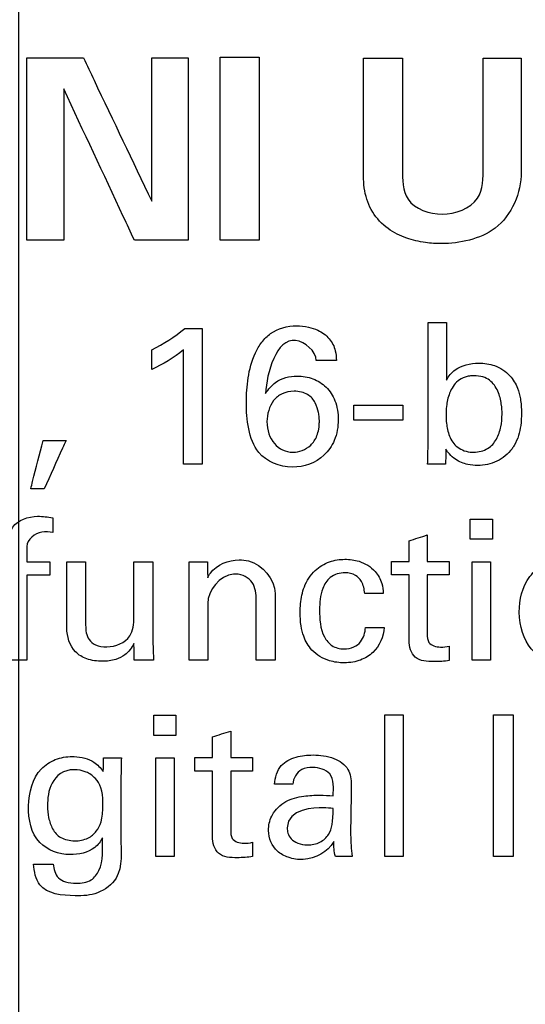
# Model space of a CAD drawing. Header units: inches. Extents: x 0 to 34, y 0 to 22.
# Tile 74 of 100: x 15.24 to 15.49, y 18.211 to 18.699. Entities that reach past the tile are written whole.
import ezdxf

# ---------------------------------------------------------------- set-up
doc = ezdxf.new("R2010")
doc.units = ezdxf.units.IN
doc.header["$LTSCALE"] = 1.87
doc.header["$MEASUREMENT"] = 0
doc.layers.get('0').update_dxf_attribs({"linetype": 'CONTINUOUS'})
doc.layers.add('DATUMCURVES', color=7, linetype='CONTINUOUS')
doc.layers.add('DIMENSIONS', color=7, linetype='CONTINUOUS')
doc.styles.get("Standard").update_dxf_attribs({"font": 'txt', "width": 0.8})
doc.dimstyles.new('DIMSTYLE_1', dxfattribs={"dimtxt": 0.125, "dimasz": 0.18, "dimexe": 0.18, "dimexo": 0.0625, "dimgap": 0.09, "dimtad": 0, "dimtih": 1, "dimtoh": 1, "dimdec": 3, "dimzin": 4, "dimdsep": 46, "dimtxsty": 'STANDARD', "dimblk": '_FILLED', "dimblk1": '_FILLED', "dimblk2": '_FILLED', "dimcen": 0.09, "dimadec": 0, "dimazin": 0, "dimtp": 0.001, "dimtm": 0.001, "dimtfac": 1, "dimtdec": 3, "dimtofl": 0, "dimtmove": 0, "dimatfit": 3, "dimldrblk": '_FILLED', "dimfxl": 1, "dimtolj": 1, "dimtzin": 4, "dimarcsym": 0})

# ---------------------------------------------------------------- blocks, each defined once
blk = doc.blocks.new('_FILLED')
at = {"color": 0, "linetype": 'BYBLOCK'}
blk.add_solid([(0, 0), (-1, 0.1736), (-1, -0.1736)], dxfattribs=at)
blk = doc.blocks.new('*D20')
at = {"layer": 'DIMENSIONS', "color": 2, "linetype": 'CONTINUOUS'}
for p, q in [((14.35237, 17.67233), (14.35237, 20.36016)), ((15.23907, 17.67233), (15.23907, 20.36016)), ((14.35237, 20.23516), (13.99237, 20.23516)), ((15.23907, 20.23516), (15.59808, 20.23516))]:
    blk.add_line(p, q, dxfattribs=at)
at = {"layer": 'DIMENSIONS', "color": 2, "linetype": 'CONTINUOUS', "xscale": 0.18, "yscale": 0.18, "zscale": 0.18}
blk.add_blockref('_FILLED', (14.35237, 20.23516), dxfattribs=at)
at = {"layer": 'DIMENSIONS', "color": 2, "linetype": 'CONTINUOUS', "xscale": 0.18, "yscale": 0.18, "zscale": 0.18, "rotation": 180}
blk.add_blockref('_FILLED', (15.23907, 20.23516), dxfattribs=at)
at = {"layer": 'DIMENSIONS', "color": 2, "linetype": 'CONTINUOUS', "width": 0.8}
for s, p in [('[', (16.18558, 20.17266)), (']', (16.78558, 20.17266)), ('.887', (15.66058, 20.17266)), ('22.52', (16.28558, 20.17266))]:
    blk.add_text(s, height=0.125, dxfattribs=at).set_placement(p)

msp = doc.modelspace()

# ---------------------------------------------------------------- linework, layer by layer
at = {"layer": 'DATUMCURVES', "color": 40, "linetype": 'CONTINUOUS'}
for points, knots in [([(15.24312, 18.68026, 0.8645), (15.24457, 18.68026, 0.8645), (15.25391, 18.68026, 0.8645), (15.26324, 18.68026, 0.8645), (15.27111, 18.68026, 0.8645)], [0, 0, 0, 0, 0.15625, 1, 1, 1, 1]), ([(15.24312, 18.58989, 0.8645), (15.24312, 18.5946, 0.8645), (15.24312, 18.62472, 0.8645), (15.24312, 18.65485, 0.8645), (15.24312, 18.68026, 0.8645)], [0, 0, 0, 0, 0.15625, 1, 1, 1, 1]), ([(15.27111, 18.68026, 0.8645), (15.27288, 18.67656, 0.8645), (15.28417, 18.65285, 0.8645), (15.29546, 18.62915, 0.8645), (15.30499, 18.60914, 0.8645)], [0, 0, 0, 0, 0.15625, 1, 1, 1, 1]), ([(15.30499, 18.60914, 0.8645), (15.30499, 18.61285, 0.8645), (15.30499, 18.63656, 0.8645), (15.30499, 18.66026, 0.8645), (15.30499, 18.68026, 0.8645)], [0, 0, 0, 0, 0.15625, 1, 1, 1, 1]), ([(15.30499, 18.68026, 0.8645), (15.30593, 18.68026, 0.8645), (15.31193, 18.68026, 0.8645), (15.31793, 18.68026, 0.8645), (15.32299, 18.68026, 0.8645)], [0, 0, 0, 0, 0.15625, 1, 1, 1, 1]), ([(15.32299, 18.68026, 0.8645), (15.32299, 18.67556, 0.8645), (15.32299, 18.64543, 0.8645), (15.32299, 18.61531, 0.8645), (15.32299, 18.58989, 0.8645)], [0, 0, 0, 0, 0.15625, 1, 1, 1, 1]), ([(15.33887, 18.68051, 0.8645), (15.33988, 18.68051, 0.8645), (15.34634, 18.68051, 0.8645), (15.3528, 18.68051, 0.8645), (15.35824, 18.68051, 0.8645)], [0, 0, 0, 0, 0.15625, 1, 1, 1, 1]), ([(15.33887, 18.58989, 0.8645), (15.33887, 18.59461, 0.8645), (15.33887, 18.62482, 0.8645), (15.33887, 18.65503, 0.8645), (15.33887, 18.68051, 0.8645)], [0, 0, 0, 0, 0.15625, 1, 1, 1, 1]), ([(15.35824, 18.68051, 0.8645), (15.35824, 18.67579, 0.8645), (15.35824, 18.64559, 0.8645), (15.35824, 18.61538, 0.8645), (15.35824, 18.58989, 0.8645)], [0, 0, 0, 0, 0.15625, 1, 1, 1, 1]), ([(15.40986, 18.62602, 0.8645), (15.40986, 18.62883, 0.8645), (15.40986, 18.64683, 0.8645), (15.40986, 18.66483, 0.8645), (15.40986, 18.68001, 0.8645)], [0, 0, 0, 0, 0.15625, 1, 1, 1, 1]), ([(15.40986, 18.68001, 0.8645), (15.41087, 18.68001, 0.8645), (15.41733, 18.68001, 0.8645), (15.4238, 18.68001, 0.8645), (15.42925, 18.68001, 0.8645)], [0, 0, 0, 0, 0.15625, 1, 1, 1, 1]), ([(15.42925, 18.68001, 0.8645), (15.42925, 18.67715, 0.8645), (15.42925, 18.65881, 0.8645), (15.42925, 18.64048, 0.8645), (15.42925, 18.62501, 0.8645)], [0, 0, 0, 0, 0.15625, 1, 1, 1, 1]), ([(15.46924, 18.62602, 0.8645), (15.46924, 18.62883, 0.8645), (15.46924, 18.64683, 0.8645), (15.46924, 18.66483, 0.8645), (15.46924, 18.68001, 0.8645)], [0, 0, 0, 0, 0.15625, 1, 1, 1, 1]), ([(15.46924, 18.68001, 0.8645), (15.47023, 18.68001, 0.8645), (15.47652, 18.68001, 0.8645), (15.48281, 18.68001, 0.8645), (15.48811, 18.68001, 0.8645)], [0, 0, 0, 0, 0.15625, 1, 1, 1, 1]), ([(15.48811, 18.68001, 0.8645), (15.48811, 18.67708, 0.8645), (15.48811, 18.65829, 0.8645), (15.48811, 18.6395, 0.8645), (15.48811, 18.62364, 0.8645)], [0, 0, 0, 0, 0.15625, 1, 1, 1, 1]), ([(15.29637, 18.58989, 0.8645), (15.29454, 18.5938, 0.8645), (15.28288, 18.6188, 0.8645), (15.27121, 18.6438, 0.8645), (15.26137, 18.66489, 0.8645)], [0, 0, 0, 0, 0.15625, 1, 1, 1, 1]), ([(15.26137, 18.66489, 0.8645), (15.26137, 18.66098, 0.8645), (15.26137, 18.63598, 0.8645), (15.26137, 18.61098, 0.8645), (15.26137, 18.58989, 0.8645)], [0, 0, 0, 0, 0.15625, 1, 1, 1, 1]), ([(15.48811, 18.62364, 0.8645), (15.48811, 18.61341, 0.8645), (15.48112, 18.59692, 0.8645), (15.46252, 18.58929, 0.8645), (15.45052, 18.58783, 0.8645), (15.44002, 18.58852, 0.8645), (15.43093, 18.59055, 0.8645), (15.42153, 18.59522, 0.8645), (15.4138, 18.60338, 0.8645), (15.40984, 18.61439, 0.8645), (15.40986, 18.62211, 0.8645), (15.40986, 18.62602, 0.8645)], [0, 0, 0, 0, 0.254306, 0.370789, 0.486737, 0.55245, 0.631347, 0.716886, 0.809616, 0.903037, 1, 1, 1, 1]), ([(15.42925, 18.62501, 0.8645), (15.42925, 18.61999, 0.8645), (15.42926, 18.60722, 0.8645), (15.44272, 18.60276, 0.8645), (15.44887, 18.60276, 0.8645)], [0, 0, 0, 0, 0.44969, 1, 1, 1, 1]), ([(15.44887, 18.60276, 0.8645), (15.45527, 18.60276, 0.8645), (15.46913, 18.60762, 0.8645), (15.46924, 18.6208, 0.8645), (15.46924, 18.62602, 0.8645)], [0, 0, 0, 0, 0.55096, 1, 1, 1, 1]), ([(15.26137, 18.58989, 0.8645), (15.26042, 18.58989, 0.8645), (15.25434, 18.58989, 0.8645), (15.24825, 18.58989, 0.8645), (15.24312, 18.58989, 0.8645)], [0, 0, 0, 0, 0.15625, 1, 1, 1, 1]), ([(15.32299, 18.58989, 0.8645), (15.32161, 18.58989, 0.8645), (15.31273, 18.58989, 0.8645), (15.30386, 18.58989, 0.8645), (15.29637, 18.58989, 0.8645)], [0, 0, 0, 0, 0.15625, 1, 1, 1, 1]), ([(15.35824, 18.58989, 0.8645), (15.35723, 18.58989, 0.8645), (15.35078, 18.58989, 0.8645), (15.34432, 18.58989, 0.8645), (15.33887, 18.58989, 0.8645)], [0, 0, 0, 0, 0.15625, 1, 1, 1, 1]), ([(15.32999, 18.54605, 0.8645), (15.32999, 18.54255, 0.8645), (15.32999, 18.52013, 0.8645), (15.32999, 18.4977, 0.8645), (15.32999, 18.47878, 0.8645)], [0, 0, 0, 0, 0.15625, 1, 1, 1, 1]), ([(15.35952, 18.53924, 0.8645), (15.36077, 18.54089, 0.8645), (15.36541, 18.54559, 0.8645), (15.3743, 18.54791, 0.8645), (15.38237, 18.54705, 0.8645), (15.38801, 18.54509, 0.8645), (15.39326, 18.54148, 0.8645), (15.39619, 18.53567, 0.8645), (15.39643, 18.53176, 0.8645), (15.39649, 18.53011, 0.8645)], [0, 0, 0, 0, 0.124789, 0.398948, 0.520491, 0.619648, 0.762348, 0.898718, 1, 1, 1, 1]), ([(15.4419, 18.48753, 0.8645), (15.4419, 18.49073, 0.8645), (15.4419, 18.51121, 0.8645), (15.4419, 18.53169, 0.8645), (15.4419, 18.54898, 0.8645)], [0, 0, 0, 0, 0.15625, 1, 1, 1, 1]), ([(15.45103, 18.54898, 0.8645), (15.45103, 18.54749, 0.8645), (15.45103, 18.538, 0.8645), (15.45103, 18.5285, 0.8645), (15.45103, 18.52049, 0.8645)], [0, 0, 0, 0, 0.15625, 1, 1, 1, 1]), ([(15.38648, 18.53011, 0.8645), (15.38642, 18.53488, 0.8645), (15.36897, 18.5495, 0.8645), (15.36188, 18.52392, 0.8645), (15.36139, 18.51388, 0.8645)], [0, 0, 0, 0, 0.321619, 1, 1, 1, 1]), ([(15.39328, 18.48662, 0.8645), (15.39242, 18.48539, 0.8645), (15.38773, 18.47994, 0.8645), (15.37426, 18.47498, 0.8645), (15.35732, 18.48179, 0.8645), (15.35248, 18.49647, 0.8645), (15.35158, 18.50904, 0.8645), (15.35243, 18.52183, 0.8645), (15.35498, 18.53197, 0.8645), (15.35826, 18.5376, 0.8645), (15.35952, 18.53924, 0.8645)], [0, 0, 0, 0, 0.04644, 0.220532, 0.408709, 0.54006, 0.676773, 0.802949, 0.936541, 1, 1, 1, 1]), ([(15.32066, 18.47878, 0.8645), (15.32066, 18.48173, 0.8645), (15.32066, 18.50063, 0.8645), (15.32066, 18.51952, 0.8645), (15.32066, 18.53546, 0.8645)], [0, 0, 0, 0, 0.15625, 1, 1, 1, 1]), ([(15.45103, 18.52049, 0.8645), (15.45212, 18.5224, 0.8645), (15.45622, 18.52745, 0.8645), (15.46567, 18.5294, 0.8645), (15.47537, 18.52813, 0.8645), (15.48253, 18.5235, 0.8645), (15.48625, 18.51709, 0.8645), (15.48791, 18.51072, 0.8645), (15.48831, 18.50448, 0.8645), (15.48798, 18.49836, 0.8645), (15.4869, 18.49282, 0.8645), (15.48547, 18.48957, 0.8645), (15.48452, 18.488, 0.8645)], [0, 0, 0, 0, 0.091449, 0.259189, 0.369417, 0.495185, 0.596081, 0.670003, 0.766977, 0.854423, 0.924003, 1, 1, 1, 1]), ([(15.36139, 18.51388, 0.8645), (15.36278, 18.5159, 0.8645), (15.36676, 18.5209, 0.8645), (15.37604, 18.52306, 0.8645), (15.38493, 18.52159, 0.8645), (15.39186, 18.51734, 0.8645), (15.39652, 18.50999, 0.8645), (15.39789, 18.50054, 0.8645), (15.39656, 18.49228, 0.8645), (15.39413, 18.48786, 0.8645), (15.39328, 18.48662, 0.8645)], [0, 0, 0, 0, 0.110495, 0.277898, 0.396883, 0.511588, 0.632591, 0.775828, 0.932797, 1, 1, 1, 1]), ([(15.46484, 18.52263, 0.8645), (15.46371, 18.52267, 0.8645), (15.46244, 18.52249, 0.8645), (15.45939, 18.52182, 0.8645), (15.45548, 18.51955, 0.8645), (15.45214, 18.51421, 0.8645), (15.45084, 18.50696, 0.8645), (15.45084, 18.50309, 0.8645), (15.45083, 18.49948, 0.8645), (15.45217, 18.49258, 0.8645), (15.45566, 18.4868, 0.8645), (15.46104, 18.48485, 0.8645), (15.46377, 18.48473, 0.8645)], [0, 0, 0, 0, 0.03108, 0.062159, 0.124318, 0.248637, 0.372955, 0.497273, 0.625419, 0.753565, 0.881711, 1, 1, 1, 1]), ([(15.46377, 18.48473, 0.8645), (15.464, 18.48472, 0.8645), (15.46669, 18.48466, 0.8645), (15.47202, 18.4861, 0.8645), (15.47604, 18.49091, 0.8645), (15.47821, 18.49749, 0.8645), (15.47866, 18.50245, 0.8645), (15.47842, 18.50836, 0.8645), (15.4769, 18.51515, 0.8645), (15.47347, 18.51992, 0.8645), (15.46943, 18.52221, 0.8645), (15.46601, 18.52259, 0.8645), (15.46484, 18.52263, 0.8645)], [0, 0, 0, 0, 0.014229, 0.167326, 0.320423, 0.47352, 0.626617, 0.719962, 0.813308, 0.906654, 0.953327, 1, 1, 1, 1]), ([(15.38804, 18.49997, 0.8645), (15.38805, 18.50062, 0.8645), (15.38802, 18.50075, 0.8645), (15.38794, 18.50242, 0.8645), (15.38758, 18.50503, 0.8645), (15.38628, 18.50942, 0.8645), (15.38278, 18.51366, 0.8645), (15.37609, 18.51549, 0.8645), (15.3692, 18.51402, 0.8645), (15.36377, 18.5094, 0.8645), (15.36211, 18.50356, 0.8645), (15.36208, 18.49988, 0.8645)], [0, 0, 0, 0, 0.034542, 0.069085, 0.13817, 0.276339, 0.414509, 0.552679, 0.664509, 0.776339, 1, 1, 1, 1]), ([(15.40505, 18.50804, 0.8645), (15.40632, 18.50804, 0.8645), (15.41445, 18.50804, 0.8645), (15.42259, 18.50804, 0.8645), (15.42945, 18.50804, 0.8645)], [0, 0, 0, 0, 0.15625, 1, 1, 1, 1]), ([(15.36208, 18.49988, 0.8645), (15.36205, 18.49568, 0.8645), (15.36411, 18.48981, 0.8645), (15.36968, 18.48547, 0.8645), (15.37456, 18.48439, 0.8645), (15.37961, 18.48527, 0.8645), (15.38394, 18.48791, 0.8645), (15.38662, 18.49176, 0.8645), (15.38767, 18.49558, 0.8645), (15.38799, 18.49787, 0.8645), (15.38803, 18.49949, 0.8645), (15.38804, 18.49997, 0.8645)], [0, 0, 0, 0, 0.277115, 0.415673, 0.55423, 0.665673, 0.777115, 0.888558, 0.944279, 0.972139, 1, 1, 1, 1]), ([(15.42945, 18.50066, 0.8645), (15.42818, 18.50066, 0.8645), (15.42005, 18.50066, 0.8645), (15.41191, 18.50066, 0.8645), (15.40505, 18.50066, 0.8645)], [0, 0, 0, 0, 0.15625, 1, 1, 1, 1]), ([(15.24502, 18.46653, 0.8645), (15.24534, 18.46778, 0.8645), (15.24741, 18.47575, 0.8645), (15.24949, 18.48372, 0.8645), (15.25124, 18.49044, 0.8645)], [0, 0, 0, 0, 0.15625, 1, 1, 1, 1]), ([(15.26253, 18.49044, 0.8645), (15.26196, 18.4892, 0.8645), (15.25833, 18.48123, 0.8645), (15.2547, 18.47326, 0.8645), (15.25163, 18.46653, 0.8645)], [0, 0, 0, 0, 0.15625, 1, 1, 1, 1]), ([(15.48452, 18.488, 0.8645), (15.4842, 18.48747, 0.8645), (15.48205, 18.48423, 0.8645), (15.47764, 18.48051, 0.8645), (15.47137, 18.47845, 0.8645), (15.46647, 18.47794, 0.8645), (15.46097, 18.47846, 0.8645), (15.4561, 18.4805, 0.8645), (15.4526, 18.48346, 0.8645), (15.45128, 18.48537, 0.8645), (15.45074, 18.48617, 0.8645)], [0, 0, 0, 0, 0.045932, 0.290912, 0.414213, 0.539183, 0.659108, 0.826412, 0.927197, 1, 1, 1, 1]), ([(15.23414, 18.43591, 0.8645), (15.23414, 18.43985, 0.8645), (15.23394, 18.44963, 0.8645), (15.24674, 18.45371, 0.8645), (15.25343, 18.45261, 0.8645), (15.25591, 18.45224, 0.8645)], [0, 0, 0, 0, 0.361826, 0.770653, 1, 1, 1, 1]), ([(15.25591, 18.44495, 0.8645), (15.25413, 18.44505, 0.8645), (15.24908, 18.44619, 0.8645), (15.24317, 18.44146, 0.8645), (15.24317, 18.43804, 0.8645)], [0, 0, 0, 0, 0.342883, 1, 1, 1, 1]), ([(15.26292, 18.3976, 0.8645), (15.26292, 18.3993, 0.8645), (15.26292, 18.41023, 0.8645), (15.26292, 18.42115, 0.8645), (15.26292, 18.43037, 0.8645)], [0, 0, 0, 0, 0.15625, 1, 1, 1, 1]), ([(15.27225, 18.43037, 0.8645), (15.27225, 18.42873, 0.8645), (15.27225, 18.41826, 0.8645), (15.27225, 18.40779, 0.8645), (15.27225, 18.39896, 0.8645)], [0, 0, 0, 0, 0.15625, 1, 1, 1, 1]), ([(15.29616, 18.40275, 0.8645), (15.29616, 18.40419, 0.8645), (15.29616, 18.41339, 0.8645), (15.29616, 18.4226, 0.8645), (15.29616, 18.43037, 0.8645)], [0, 0, 0, 0, 0.15625, 1, 1, 1, 1]), ([(15.30559, 18.43037, 0.8645), (15.30559, 18.4283, 0.8645), (15.30559, 18.41508, 0.8645), (15.30559, 18.40186, 0.8645), (15.30559, 18.3907, 0.8645)], [0, 0, 0, 0, 0.15625, 1, 1, 1, 1]), ([(15.33272, 18.42249, 0.8645), (15.33312, 18.42326, 0.8645), (15.33612, 18.42863, 0.8645), (15.34311, 18.43134, 0.8645), (15.34837, 18.43134, 0.8645)], [0, 0, 0, 0, 0.142335, 1, 1, 1, 1]), ([(15.34837, 18.43134, 0.8645), (15.34991, 18.43134, 0.8645), (15.35839, 18.43077, 0.8645), (15.36607, 18.42164, 0.8645), (15.36607, 18.41471, 0.8645)], [0, 0, 0, 0, 0.182595, 1, 1, 1, 1]), ([(15.3787, 18.40959, 0.8645), (15.37897, 18.41246, 0.8645), (15.38021, 18.41849, 0.8645), (15.38511, 18.42629, 0.8645), (15.39274, 18.43078, 0.8645), (15.40048, 18.43197, 0.8645), (15.40857, 18.43094, 0.8645), (15.4156, 18.42672, 0.8645), (15.41917, 18.42031, 0.8645), (15.41961, 18.41636, 0.8645), (15.41973, 18.41471, 0.8645)], [0, 0, 0, 0, 0.136963, 0.292027, 0.425449, 0.547879, 0.661168, 0.811449, 0.92086, 1, 1, 1, 1]), ([(15.46377, 18.38156, 0.8645), (15.46377, 18.3841, 0.8645), (15.46377, 18.40037, 0.8645), (15.46377, 18.41664, 0.8645), (15.46377, 18.43037, 0.8645)], [0, 0, 0, 0, 0.15625, 1, 1, 1, 1]), ([(15.47291, 18.43037, 0.8645), (15.47291, 18.42782, 0.8645), (15.47291, 18.41155, 0.8645), (15.47291, 18.39528, 0.8645), (15.47291, 18.38156, 0.8645)], [0, 0, 0, 0, 0.15625, 1, 1, 1, 1]), ([(15.51, 18.37992, 0.8645), (15.50664, 18.38005, 0.8645), (15.49966, 18.38149, 0.8645), (15.49014, 18.38868, 0.8645), (15.48544, 18.40361, 0.8645), (15.48917, 18.42127, 0.8645), (15.49932, 18.42982, 0.8645), (15.50691, 18.4317, 0.8645), (15.5119, 18.43163, 0.8645)], [0, 0, 0, 0, 0.123708, 0.261161, 0.536068, 0.768034, 0.884017, 1, 1, 1, 1]), ([(15.32358, 18.38156, 0.8645), (15.32358, 18.38381, 0.8645), (15.32358, 18.39819, 0.8645), (15.32358, 18.41258, 0.8645), (15.32358, 18.42472, 0.8645)], [0, 0, 0, 0, 0.15625, 1, 1, 1, 1]), ([(15.35674, 18.41257, 0.8645), (15.35674, 18.41549, 0.8645), (15.35528, 18.4221, 0.8645), (15.34158, 18.42717, 0.8645), (15.33272, 18.41611, 0.8645), (15.33272, 18.40965, 0.8645)], [0, 0, 0, 0, 0.234482, 0.482198, 1, 1, 1, 1]), ([(15.41049, 18.41471, 0.8645), (15.41031, 18.41676, 0.8645), (15.40965, 18.42028, 0.8645), (15.40589, 18.4243, 0.8645), (15.4, 18.42544, 0.8645), (15.39316, 18.42351, 0.8645), (15.38856, 18.41599, 0.8645), (15.38814, 18.41011, 0.8645), (15.38814, 18.40654, 0.8645)], [0, 0, 0, 0, 0.151347, 0.253333, 0.385529, 0.574315, 0.737055, 1, 1, 1, 1]), ([(15.24317, 18.42375, 0.8645), (15.24317, 18.42156, 0.8645), (15.24317, 18.40749, 0.8645), (15.24317, 18.39342, 0.8645), (15.24317, 18.38156, 0.8645)], [0, 0, 0, 0, 0.15625, 1, 1, 1, 1]), ([(15.43246, 18.39128, 0.8645), (15.43246, 18.39298, 0.8645), (15.43246, 18.40383, 0.8645), (15.43246, 18.41469, 0.8645), (15.43246, 18.42385, 0.8645)], [0, 0, 0, 0, 0.15625, 1, 1, 1, 1]), ([(15.44151, 18.42385, 0.8645), (15.44151, 18.42232, 0.8645), (15.44151, 18.41257, 0.8645), (15.44151, 18.40282, 0.8645), (15.44151, 18.39459, 0.8645)], [0, 0, 0, 0, 0.15625, 1, 1, 1, 1]), ([(15.36607, 18.41471, 0.8645), (15.36607, 18.41299, 0.8645), (15.36607, 18.40193, 0.8645), (15.36607, 18.39088, 0.8645), (15.36607, 18.38156, 0.8645)], [0, 0, 0, 0, 0.15625, 1, 1, 1, 1]), ([(15.33272, 18.40965, 0.8645), (15.33272, 18.40819, 0.8645), (15.33272, 18.39883, 0.8645), (15.33272, 18.38946, 0.8645), (15.33272, 18.38156, 0.8645)], [0, 0, 0, 0, 0.15625, 1, 1, 1, 1]), ([(15.35674, 18.38156, 0.8645), (15.35674, 18.38317, 0.8645), (15.35674, 18.39351, 0.8645), (15.35674, 18.40385, 0.8645), (15.35674, 18.41257, 0.8645)], [0, 0, 0, 0, 0.15625, 1, 1, 1, 1]), ([(15.42012, 18.39779, 0.8645), (15.41984, 18.3933, 0.8645), (15.41678, 18.38617, 0.8645), (15.40956, 18.38184, 0.8645), (15.40457, 18.38051, 0.8645), (15.39935, 18.38011, 0.8645), (15.39204, 18.38105, 0.8645), (15.38423, 18.38549, 0.8645), (15.38036, 18.39254, 0.8645), (15.37875, 18.39901, 0.8645), (15.37841, 18.40446, 0.8645), (15.37857, 18.40816, 0.8645), (15.3787, 18.40959, 0.8645)], [0, 0, 0, 0, 0.19111, 0.292339, 0.348036, 0.408836, 0.513499, 0.657449, 0.769279, 0.844377, 0.939404, 1, 1, 1, 1]), ([(15.38814, 18.40654, 0.8645), (15.38814, 18.40199, 0.8645), (15.38851, 18.39519, 0.8645), (15.39405, 18.38812, 0.8645), (15.3999, 18.38683, 0.8645), (15.40507, 18.3877, 0.8645), (15.40961, 18.39123, 0.8645), (15.41078, 18.3953, 0.8645), (15.41088, 18.39779, 0.8645)], [0, 0, 0, 0, 0.32367, 0.458647, 0.606073, 0.724806, 0.822142, 1, 1, 1, 1]), ([(15.27225, 18.39896, 0.8645), (15.27225, 18.3965, 0.8645), (15.27268, 18.39229, 0.8645), (15.27743, 18.38854, 0.8645), (15.28494, 18.38752, 0.8645), (15.29533, 18.39149, 0.8645), (15.29616, 18.39963, 0.8645), (15.29616, 18.40275, 0.8645)], [0, 0, 0, 0, 0.188392, 0.292353, 0.436902, 0.760942, 1, 1, 1, 1]), ([(15.29616, 18.38992, 0.8645), (15.29506, 18.38777, 0.8645), (15.29258, 18.38428, 0.8645), (15.28676, 18.38149, 0.8645), (15.28018, 18.38079, 0.8645), (15.27308, 18.38166, 0.8645), (15.26498, 18.38637, 0.8645), (15.26292, 18.39338, 0.8645), (15.26292, 18.3976, 0.8645)], [0, 0, 0, 0, 0.157909, 0.266192, 0.411341, 0.584125, 0.725282, 1, 1, 1, 1]), ([(15.4524, 18.38146, 0.8645), (15.4499, 18.38102, 0.8645), (15.4444, 18.38072, 0.8645), (15.43444, 18.38121, 0.8645), (15.43246, 18.38837, 0.8645), (15.43246, 18.39128, 0.8645)], [0, 0, 0, 0, 0.293415, 0.66285, 1, 1, 1, 1]), ([(15.44151, 18.39459, 0.8645), (15.44151, 18.39317, 0.8645), (15.4417, 18.3892, 0.8645), (15.44761, 18.38773, 0.8645), (15.45097, 18.38821, 0.8645), (15.4524, 18.38856, 0.8645)], [0, 0, 0, 0, 0.286555, 0.702451, 1, 1, 1, 1]), ([(15.42051, 18.28434, 0.8645), (15.42051, 18.28799, 0.8645), (15.42051, 18.31135, 0.8645), (15.42051, 18.33472, 0.8645), (15.42051, 18.35443, 0.8645)], [0, 0, 0, 0, 0.15625, 1, 1, 1, 1]), ([(15.42964, 18.35443, 0.8645), (15.42964, 18.35078, 0.8645), (15.42964, 18.32741, 0.8645), (15.42964, 18.30405, 0.8645), (15.42964, 18.28434, 0.8645)], [0, 0, 0, 0, 0.15625, 1, 1, 1, 1]), ([(15.47437, 18.28434, 0.8645), (15.47437, 18.28799, 0.8645), (15.47437, 18.31139, 0.8645), (15.47437, 18.33479, 0.8645), (15.47437, 18.35453, 0.8645)], [0, 0, 0, 0, 0.15625, 1, 1, 1, 1]), ([(15.4841, 18.35453, 0.8645), (15.4841, 18.35088, 0.8645), (15.4841, 18.32748, 0.8645), (15.4841, 18.30408, 0.8645), (15.4841, 18.28434, 0.8645)], [0, 0, 0, 0, 0.15625, 1, 1, 1, 1]), ([(15.26447, 18.28521, 0.8645), (15.25908, 18.28521, 0.8645), (15.24633, 18.28991, 0.8645), (15.24243, 18.30958, 0.8645), (15.24654, 18.32595, 0.8645), (15.2571, 18.33292, 0.8645), (15.26306, 18.33386, 0.8645), (15.26624, 18.33382, 0.8645), (15.26654, 18.33381, 0.8645)], [0, 0, 0, 0, 0.22339, 0.483803, 0.754472, 0.868988, 0.987506, 1, 1, 1, 1]), ([(15.26654, 18.33381, 0.8645), (15.26835, 18.33376, 0.8645), (15.27175, 18.33331, 0.8645), (15.27701, 18.33107, 0.8645), (15.27965, 18.32818, 0.8645), (15.281, 18.32643, 0.8645)], [0, 0, 0, 0, 0.321908, 0.605929, 1, 1, 1, 1]), ([(15.30696, 18.28434, 0.8645), (15.30696, 18.28688, 0.8645), (15.30696, 18.30315, 0.8645), (15.30696, 18.31942, 0.8645), (15.30696, 18.33314, 0.8645)], [0, 0, 0, 0, 0.15625, 1, 1, 1, 1]), ([(15.31609, 18.33314, 0.8645), (15.31609, 18.3306, 0.8645), (15.31609, 18.31433, 0.8645), (15.31609, 18.29806, 0.8645), (15.31609, 18.28434, 0.8645)], [0, 0, 0, 0, 0.15625, 1, 1, 1, 1]), ([(15.36577, 18.32012, 0.8645), (15.36616, 18.32337, 0.8645), (15.3678, 18.32994, 0.8645), (15.3765, 18.33401, 0.8645), (15.38556, 18.33495, 0.8645), (15.39489, 18.33385, 0.8645), (15.40307, 18.32838, 0.8645), (15.40388, 18.32247, 0.8645), (15.40388, 18.31992, 0.8645)], [0, 0, 0, 0, 0.183112, 0.339756, 0.497731, 0.692636, 0.857358, 1, 1, 1, 1]), ([(15.2808, 18.31088, 0.8645), (15.2808, 18.317, 0.8645), (15.27875, 18.32223, 0.8645), (15.27273, 18.32649, 0.8645), (15.26249, 18.32843, 0.8645), (15.25395, 18.32127, 0.8645), (15.25336, 18.31291, 0.8645), (15.25338, 18.30942, 0.8645)], [0, 0, 0, 0, 0.206483, 0.311718, 0.416953, 0.708477, 1, 1, 1, 1]), ([(15.33505, 18.29406, 0.8645), (15.33505, 18.29576, 0.8645), (15.33505, 18.30661, 0.8645), (15.33505, 18.31747, 0.8645), (15.33505, 18.32663, 0.8645)], [0, 0, 0, 0, 0.15625, 1, 1, 1, 1]), ([(15.3441, 18.32663, 0.8645), (15.3441, 18.3251, 0.8645), (15.3441, 18.31535, 0.8645), (15.3441, 18.30559, 0.8645), (15.3441, 18.29736, 0.8645)], [0, 0, 0, 0, 0.15625, 1, 1, 1, 1]), ([(15.38473, 18.32838, 0.8645), (15.38289, 18.32838, 0.8645), (15.37795, 18.32801, 0.8645), (15.37505, 18.32294, 0.8645), (15.37491, 18.32012, 0.8645)], [0, 0, 0, 0, 0.394115, 1, 1, 1, 1]), ([(15.39494, 18.31438, 0.8645), (15.39494, 18.31802, 0.8645), (15.39574, 18.32618, 0.8645), (15.38774, 18.32838, 0.8645), (15.38473, 18.32838, 0.8645)], [0, 0, 0, 0, 0.547448, 1, 1, 1, 1]), ([(15.28975, 18.32429, 0.8645), (15.28974, 18.3227, 0.8645), (15.28971, 18.31253, 0.8645), (15.28968, 18.30235, 0.8645), (15.28965, 18.29377, 0.8645)], [0, 0, 0, 0, 0.15625, 1, 1, 1, 1]), ([(15.40388, 18.31992, 0.8645), (15.40386, 18.3187, 0.8645), (15.40373, 18.31092, 0.8645), (15.4036, 18.30315, 0.8645), (15.40349, 18.29658, 0.8645)], [0, 0, 0, 0, 0.15625, 1, 1, 1, 1]), ([(15.36477, 18.30485, 0.8645), (15.3663, 18.3076, 0.8645), (15.37105, 18.31226, 0.8645), (15.37991, 18.31435, 0.8645), (15.38788, 18.31481, 0.8645), (15.39274, 18.31453, 0.8645), (15.39494, 18.31438, 0.8645)], [0, 0, 0, 0, 0.28076, 0.5619, 0.801076, 1, 1, 1, 1]), ([(15.25338, 18.30942, 0.8645), (15.2534, 18.30732, 0.8645), (15.25365, 18.30361, 0.8645), (15.25559, 18.29765, 0.8645), (15.25938, 18.29325, 0.8645), (15.2667, 18.29147, 0.8645), (15.27386, 18.293, 0.8645), (15.27638, 18.29542, 0.8645), (15.2775, 18.29688, 0.8645)], [0, 0, 0, 0, 0.16914, 0.33828, 0.50742, 0.67656, 0.83828, 1, 1, 1, 1]), ([(15.37209, 18.29844, 0.8645), (15.37209, 18.29688, 0.8645), (15.3728, 18.29264, 0.8645), (15.38032, 18.28923, 0.8645), (15.38872, 18.29081, 0.8645), (15.39437, 18.29649, 0.8645), (15.39474, 18.30125, 0.8645), (15.39494, 18.30806, 0.8645)], [0, 0, 0, 0, 0.236306, 0.472611, 0.607459, 0.742308, 1, 1, 1, 1]), ([(15.39513, 18.29163, 0.8645), (15.39236, 18.28651, 0.8645), (15.3833, 18.28166, 0.8645), (15.37298, 18.28341, 0.8645), (15.36539, 18.28728, 0.8645), (15.36193, 18.29591, 0.8645), (15.36341, 18.30227, 0.8645), (15.36465, 18.30464, 0.8645), (15.36477, 18.30485, 0.8645)], [0, 0, 0, 0, 0.347898, 0.497085, 0.620459, 0.842044, 0.98568, 1, 1, 1, 1]), ([(15.3441, 18.29736, 0.8645), (15.3441, 18.29595, 0.8645), (15.34428, 18.29198, 0.8645), (15.3502, 18.29051, 0.8645), (15.35356, 18.29099, 0.8645), (15.35499, 18.29133, 0.8645)], [0, 0, 0, 0, 0.286528, 0.702386, 1, 1, 1, 1]), ([(15.28965, 18.29377, 0.8645), (15.28965, 18.28698, 0.8645), (15.29144, 18.27481, 0.8645), (15.27843, 18.26512, 0.8645), (15.26507, 18.26444, 0.8645), (15.24874, 18.26605, 0.8645), (15.24669, 18.27695, 0.8645), (15.24648, 18.28054, 0.8645)], [0, 0, 0, 0, 0.281275, 0.443234, 0.598483, 0.850752, 1, 1, 1, 1]), ([(15.25621, 18.28054, 0.8645), (15.25638, 18.27812, 0.8645), (15.25747, 18.274, 0.8645), (15.26263, 18.27127, 0.8645), (15.26824, 18.2708, 0.8645), (15.27502, 18.27156, 0.8645), (15.28146, 18.28011, 0.8645), (15.28051, 18.28805, 0.8645), (15.28051, 18.29348, 0.8645)], [0, 0, 0, 0, 0.15655, 0.241582, 0.358109, 0.520914, 0.650152, 1, 1, 1, 1]), ([(15.28051, 18.29348, 0.8645), (15.27964, 18.29167, 0.8645), (15.27559, 18.28653, 0.8645), (15.26874, 18.28521, 0.8645), (15.26447, 18.28521, 0.8645)], [0, 0, 0, 0, 0.319017, 1, 1, 1, 1]), ([(15.35499, 18.28424, 0.8645), (15.35249, 18.2838, 0.8645), (15.34699, 18.2835, 0.8645), (15.33702, 18.28399, 0.8645), (15.33505, 18.29115, 0.8645), (15.33505, 18.29406, 0.8645)], [0, 0, 0, 0, 0.293919, 0.662906, 1, 1, 1, 1]), ([(15.40349, 18.29658, 0.8645), (15.40349, 18.29607, 0.8645), (15.40359, 18.29198, 0.8645), (15.40378, 18.28788, 0.8645), (15.40428, 18.28434, 0.8645)], [0, 0, 0, 0, 0.125707, 1, 1, 1, 1])]:
    msp.add_open_spline(points, degree=3, knots=knots, dxfattribs=at)
for points in [[(15.30501, 18.53546, 0.8645), (15.31076, 18.53847, 0.8645), (15.31639, 18.54186, 0.8645), (15.32134, 18.54605, 0.8645)], [(15.32134, 18.54605, 0.8645), (15.32422, 18.54605, 0.8645), (15.32711, 18.54605, 0.8645), (15.32999, 18.54605, 0.8645)], [(15.4419, 18.54898, 0.8645), (15.44494, 18.54898, 0.8645), (15.44799, 18.54898, 0.8645), (15.45103, 18.54898, 0.8645)], [(15.32066, 18.53546, 0.8645), (15.31595, 18.53152, 0.8645), (15.31057, 18.52835, 0.8645), (15.30501, 18.52574, 0.8645)], [(15.30501, 18.52574, 0.8645), (15.30501, 18.52898, 0.8645), (15.30501, 18.53222, 0.8645), (15.30501, 18.53546, 0.8645)], [(15.39649, 18.53011, 0.8645), (15.39316, 18.53011, 0.8645), (15.38982, 18.53011, 0.8645), (15.38648, 18.53011, 0.8645)], [(15.40505, 18.50066, 0.8645), (15.40505, 18.50312, 0.8645), (15.40505, 18.50558, 0.8645), (15.40505, 18.50804, 0.8645)], [(15.42945, 18.50804, 0.8645), (15.42945, 18.50558, 0.8645), (15.42945, 18.50312, 0.8645), (15.42945, 18.50066, 0.8645)], [(15.25124, 18.49044, 0.8645), (15.255, 18.49044, 0.8645), (15.25876, 18.49044, 0.8645), (15.26253, 18.49044, 0.8645)], [(15.4417, 18.47878, 0.8645), (15.44177, 18.4817, 0.8645), (15.44183, 18.48461, 0.8645), (15.4419, 18.48753, 0.8645)], [(15.45074, 18.48617, 0.8645), (15.45068, 18.48371, 0.8645), (15.45062, 18.48124, 0.8645), (15.45055, 18.47878, 0.8645)], [(15.32999, 18.47878, 0.8645), (15.32688, 18.47878, 0.8645), (15.32377, 18.47878, 0.8645), (15.32066, 18.47878, 0.8645)], [(15.45055, 18.47878, 0.8645), (15.4476, 18.47878, 0.8645), (15.44465, 18.47878, 0.8645), (15.4417, 18.47878, 0.8645)], [(15.25163, 18.46653, 0.8645), (15.24943, 18.46653, 0.8645), (15.24722, 18.46653, 0.8645), (15.24502, 18.46653, 0.8645)], [(15.25591, 18.45224, 0.8645), (15.25591, 18.44981, 0.8645), (15.25591, 18.44738, 0.8645), (15.25591, 18.44495, 0.8645)], [(15.4628, 18.45156, 0.8645), (15.46647, 18.45156, 0.8645), (15.47013, 18.45156, 0.8645), (15.47379, 18.45156, 0.8645)], [(15.4628, 18.44154, 0.8645), (15.4628, 18.44488, 0.8645), (15.4628, 18.44822, 0.8645), (15.4628, 18.45156, 0.8645)], [(15.47379, 18.45156, 0.8645), (15.47379, 18.44822, 0.8645), (15.47379, 18.44488, 0.8645), (15.47379, 18.44154, 0.8645)], [(15.43246, 18.44077, 0.8645), (15.43548, 18.44174, 0.8645), (15.43849, 18.44271, 0.8645), (15.44151, 18.44369, 0.8645)], [(15.44151, 18.44369, 0.8645), (15.44151, 18.43931, 0.8645), (15.44151, 18.43493, 0.8645), (15.44151, 18.43056, 0.8645)], [(15.43246, 18.43056, 0.8645), (15.43246, 18.43396, 0.8645), (15.43246, 18.43736, 0.8645), (15.43246, 18.44077, 0.8645)], [(15.47379, 18.44154, 0.8645), (15.47013, 18.44154, 0.8645), (15.46647, 18.44154, 0.8645), (15.4628, 18.44154, 0.8645)], [(15.24317, 18.43804, 0.8645), (15.24317, 18.43548, 0.8645), (15.24317, 18.43292, 0.8645), (15.24317, 18.43037, 0.8645)], [(15.24317, 18.43037, 0.8645), (15.24696, 18.43037, 0.8645), (15.25076, 18.43037, 0.8645), (15.25455, 18.43037, 0.8645)], [(15.25455, 18.43037, 0.8645), (15.25455, 18.42816, 0.8645), (15.25455, 18.42596, 0.8645), (15.25455, 18.42375, 0.8645)], [(15.26292, 18.43037, 0.8645), (15.26603, 18.43037, 0.8645), (15.26914, 18.43037, 0.8645), (15.27225, 18.43037, 0.8645)], [(15.29616, 18.43037, 0.8645), (15.2993, 18.43037, 0.8645), (15.30245, 18.43037, 0.8645), (15.30559, 18.43037, 0.8645)], [(15.32358, 18.42472, 0.8645), (15.32354, 18.4266, 0.8645), (15.32351, 18.42848, 0.8645), (15.32348, 18.43037, 0.8645)], [(15.32348, 18.43037, 0.8645), (15.32653, 18.43037, 0.8645), (15.32957, 18.43037, 0.8645), (15.33262, 18.43037, 0.8645)], [(15.33262, 18.43037, 0.8645), (15.33265, 18.42774, 0.8645), (15.33268, 18.42511, 0.8645), (15.33272, 18.42249, 0.8645)], [(15.42381, 18.43056, 0.8645), (15.42669, 18.43056, 0.8645), (15.42958, 18.43056, 0.8645), (15.43246, 18.43056, 0.8645)], [(15.42381, 18.42385, 0.8645), (15.42381, 18.42608, 0.8645), (15.42381, 18.42832, 0.8645), (15.42381, 18.43056, 0.8645)], [(15.44151, 18.43056, 0.8645), (15.44514, 18.43056, 0.8645), (15.44877, 18.43056, 0.8645), (15.4524, 18.43056, 0.8645)], [(15.4524, 18.43056, 0.8645), (15.4524, 18.42832, 0.8645), (15.4524, 18.42608, 0.8645), (15.4524, 18.42385, 0.8645)], [(15.46377, 18.43037, 0.8645), (15.46681, 18.43037, 0.8645), (15.46986, 18.43037, 0.8645), (15.47291, 18.43037, 0.8645)], [(15.25455, 18.42375, 0.8645), (15.25076, 18.42375, 0.8645), (15.24696, 18.42375, 0.8645), (15.24317, 18.42375, 0.8645)], [(15.43246, 18.42385, 0.8645), (15.42958, 18.42385, 0.8645), (15.42669, 18.42385, 0.8645), (15.42381, 18.42385, 0.8645)], [(15.4524, 18.42385, 0.8645), (15.44877, 18.42385, 0.8645), (15.44514, 18.42385, 0.8645), (15.44151, 18.42385, 0.8645)], [(15.41973, 18.41471, 0.8645), (15.41665, 18.41471, 0.8645), (15.41357, 18.41471, 0.8645), (15.41049, 18.41471, 0.8645)], [(15.41088, 18.39779, 0.8645), (15.41396, 18.39779, 0.8645), (15.41704, 18.39779, 0.8645), (15.42012, 18.39779, 0.8645)], [(15.29635, 18.38156, 0.8645), (15.29629, 18.38434, 0.8645), (15.29623, 18.38713, 0.8645), (15.29616, 18.38992, 0.8645)], [(15.30559, 18.3907, 0.8645), (15.30559, 18.38765, 0.8645), (15.30578, 18.3846, 0.8645), (15.30589, 18.38156, 0.8645)], [(15.4524, 18.38856, 0.8645), (15.4524, 18.38619, 0.8645), (15.4524, 18.38383, 0.8645), (15.4524, 18.38146, 0.8645)], [(15.24317, 18.38156, 0.8645), (15.24016, 18.38156, 0.8645), (15.23715, 18.38156, 0.8645), (15.23414, 18.38156, 0.8645)], [(15.30589, 18.38156, 0.8645), (15.30271, 18.38156, 0.8645), (15.29953, 18.38156, 0.8645), (15.29635, 18.38156, 0.8645)], [(15.33272, 18.38156, 0.8645), (15.32967, 18.38156, 0.8645), (15.32662, 18.38156, 0.8645), (15.32358, 18.38156, 0.8645)], [(15.36607, 18.38156, 0.8645), (15.36296, 18.38156, 0.8645), (15.35985, 18.38156, 0.8645), (15.35674, 18.38156, 0.8645)], [(15.47291, 18.38156, 0.8645), (15.46986, 18.38156, 0.8645), (15.46681, 18.38156, 0.8645), (15.46377, 18.38156, 0.8645)], [(15.30598, 18.35434, 0.8645), (15.30965, 18.35434, 0.8645), (15.31331, 18.35434, 0.8645), (15.31697, 18.35434, 0.8645)], [(15.30598, 18.34432, 0.8645), (15.30598, 18.34766, 0.8645), (15.30598, 18.351, 0.8645), (15.30598, 18.35434, 0.8645)], [(15.31697, 18.35434, 0.8645), (15.31697, 18.351, 0.8645), (15.31697, 18.34766, 0.8645), (15.31697, 18.34432, 0.8645)], [(15.42051, 18.35443, 0.8645), (15.42355, 18.35443, 0.8645), (15.4266, 18.35443, 0.8645), (15.42964, 18.35443, 0.8645)], [(15.47437, 18.35453, 0.8645), (15.47761, 18.35453, 0.8645), (15.48086, 18.35453, 0.8645), (15.4841, 18.35453, 0.8645)], [(15.33505, 18.34355, 0.8645), (15.33806, 18.34452, 0.8645), (15.34108, 18.34549, 0.8645), (15.3441, 18.34646, 0.8645)], [(15.3441, 18.34646, 0.8645), (15.3441, 18.34209, 0.8645), (15.3441, 18.33771, 0.8645), (15.3441, 18.33333, 0.8645)], [(15.31697, 18.34432, 0.8645), (15.31331, 18.34432, 0.8645), (15.30965, 18.34432, 0.8645), (15.30598, 18.34432, 0.8645)], [(15.33505, 18.33333, 0.8645), (15.33505, 18.33674, 0.8645), (15.33505, 18.34014, 0.8645), (15.33505, 18.34355, 0.8645)], [(15.281, 18.32643, 0.8645), (15.28103, 18.32867, 0.8645), (15.28106, 18.33091, 0.8645), (15.28109, 18.33314, 0.8645)], [(15.28109, 18.33314, 0.8645), (15.28404, 18.33314, 0.8645), (15.28699, 18.33314, 0.8645), (15.28994, 18.33314, 0.8645)], [(15.28994, 18.33314, 0.8645), (15.28987, 18.33019, 0.8645), (15.28981, 18.32724, 0.8645), (15.28975, 18.32429, 0.8645)], [(15.30696, 18.33314, 0.8645), (15.31, 18.33314, 0.8645), (15.31305, 18.33314, 0.8645), (15.31609, 18.33314, 0.8645)], [(15.3264, 18.33333, 0.8645), (15.32928, 18.33333, 0.8645), (15.33216, 18.33333, 0.8645), (15.33505, 18.33333, 0.8645)], [(15.3264, 18.32663, 0.8645), (15.3264, 18.32886, 0.8645), (15.3264, 18.3311, 0.8645), (15.3264, 18.33333, 0.8645)], [(15.3441, 18.33333, 0.8645), (15.34773, 18.33333, 0.8645), (15.35136, 18.33333, 0.8645), (15.35499, 18.33333, 0.8645)], [(15.35499, 18.33333, 0.8645), (15.35499, 18.3311, 0.8645), (15.35499, 18.32886, 0.8645), (15.35499, 18.32663, 0.8645)], [(15.33505, 18.32663, 0.8645), (15.33216, 18.32663, 0.8645), (15.32928, 18.32663, 0.8645), (15.3264, 18.32663, 0.8645)], [(15.35499, 18.32663, 0.8645), (15.35136, 18.32663, 0.8645), (15.34773, 18.32663, 0.8645), (15.3441, 18.32663, 0.8645)], [(15.37491, 18.32012, 0.8645), (15.37186, 18.32012, 0.8645), (15.36882, 18.32012, 0.8645), (15.36577, 18.32012, 0.8645)], [(15.2775, 18.29688, 0.8645), (15.27944, 18.2994, 0.8645), (15.2808, 18.30203, 0.8645), (15.2808, 18.31088, 0.8645)], [(15.38968, 18.30835, 0.8645), (15.38599, 18.30835, 0.8645), (15.37209, 18.30835, 0.8645), (15.37209, 18.29844, 0.8645)], [(15.39494, 18.30806, 0.8645), (15.39329, 18.30825, 0.8645), (15.39192, 18.30835, 0.8645), (15.38968, 18.30835, 0.8645)], [(15.35499, 18.29133, 0.8645), (15.35499, 18.28897, 0.8645), (15.35499, 18.28661, 0.8645), (15.35499, 18.28424, 0.8645)], [(15.396, 18.28434, 0.8645), (15.39534, 18.28669, 0.8645), (15.39513, 18.28918, 0.8645), (15.39513, 18.29163, 0.8645)], [(15.31609, 18.28434, 0.8645), (15.31305, 18.28434, 0.8645), (15.31, 18.28434, 0.8645), (15.30696, 18.28434, 0.8645)], [(15.40428, 18.28434, 0.8645), (15.40152, 18.28434, 0.8645), (15.39876, 18.28434, 0.8645), (15.396, 18.28434, 0.8645)], [(15.42964, 18.28434, 0.8645), (15.4266, 18.28434, 0.8645), (15.42355, 18.28434, 0.8645), (15.42051, 18.28434, 0.8645)], [(15.4841, 18.28434, 0.8645), (15.48086, 18.28434, 0.8645), (15.47761, 18.28434, 0.8645), (15.47437, 18.28434, 0.8645)], [(15.24648, 18.28054, 0.8645), (15.24972, 18.28054, 0.8645), (15.25296, 18.28054, 0.8645), (15.25621, 18.28054, 0.8645)]]:
    msp.add_open_spline(points, degree=3, dxfattribs=at)

# ---------------------------------------------------------------- dimensions: what is measured, and where the dimension line sits
at = {"layer": 'DIMENSIONS', "color": 2, "linetype": 'CONTINUOUS'}
dim = msp.add_linear_dim(base=(14.35237, 20.23516), p1=(15.23907, 17.67233), p2=(14.35237, 17.67233), angle=180, dimstyle='DIMSTYLE_1', dxfattribs=at)
dim.commit()
dim.dimension.update_dxf_attribs({"geometry": '*D20', "text_midpoint": (16.27308, 20.23516), "dimtype": 160})

doc.saveas('drawing.dxf')
